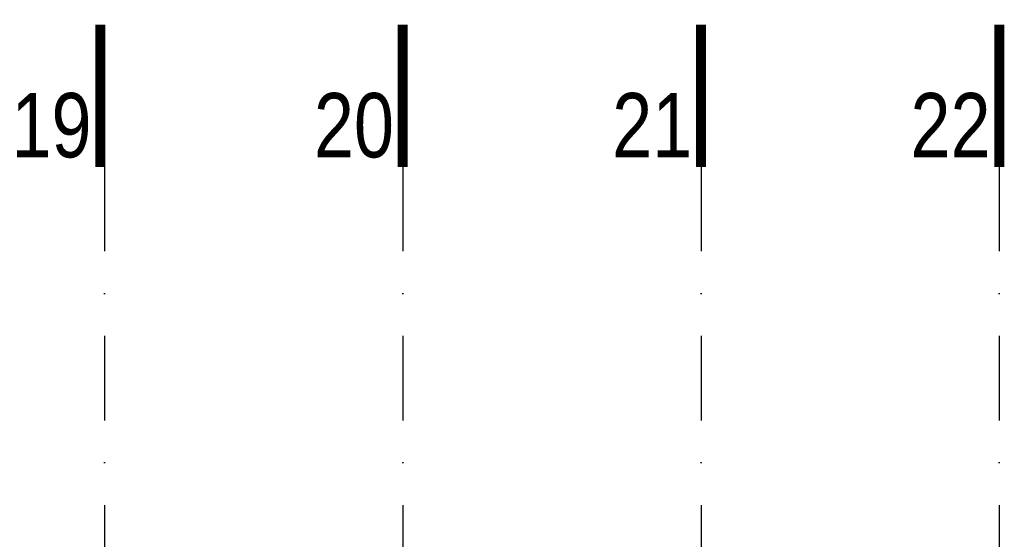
# Model space of a CAD drawing. Header units: millimetres. Extents: x 14495 to 271441, y -21035 to 2232.
# Tile 72 of 227: x 85457 to 85952, y -5152 to -4891. Entities that reach past the tile are written whole.
import ezdxf
from ezdxf.enums import TextEntityAlignment as Align

# ---------------------------------------------------------------- set-up
doc = ezdxf.new("R2010")
doc.units = ezdxf.units.MM
doc.linetypes.add('DASHDOT', pattern=[1, 0.5, -0.25, 0, -0.25])
doc.layers.add('A_OSIE', color=252, linetype='DASHDOT')
doc.styles.add('cent', font='swissel.ttf')

# ---------------------------------------------------------------- blocks, each defined once
blk = doc.blocks.new('OSS1')
at = {"linetype": 'Continuous', "const_width": 5}
blk.add_lwpolyline([(0, 0), (0, -71.57)], dxfattribs=at)
at = {"style": 'cent'}
blk.add_attdef('01', text='', height=32.4, dxfattribs=at).set_placement((-4.39, -34.41), align=Align.RIGHT)

msp = doc.modelspace()

# ---------------------------------------------------------------- linework, layer by layer
at = {"layer": 'A_OSIE', "ltscale": 85}
for p, q in [((85499.79, -4964.93), (85499.79, -5206.75)), ((85649.79, -4964.93), (85649.79, -5206.75)), ((85799.79, -4964.93), (85799.79, -5206.75)), ((85949.79, -4964.93), (85949.79, -7648.79))]:
    msp.add_line(p, q, dxfattribs=at)

# ---------------------------------------------------------------- block references
at = {"layer": 'A_OSIE'}
ref = msp.add_blockref('OSS1', (85497.72, -4893.36), dxfattribs=at)
ref.add_attrib('01', '19', dxfattribs={"layer": '0', "height": 32.4, "style": 'cent', "width": 0.8}).set_placement((85493.33, -4927.77), align=Align.TOP_RIGHT)
ref = msp.add_blockref('OSS1', (85649.79, -4893.36), dxfattribs=at)
ref.add_attrib('01', '20', dxfattribs={"layer": '0', "height": 32.4, "style": 'cent', "width": 0.8}).set_placement((85645.4, -4927.77), align=Align.TOP_RIGHT)
ref = msp.add_blockref('OSS1', (85799.79, -4893.36), dxfattribs=at)
ref.add_attrib('01', '21', dxfattribs={"layer": '0', "height": 32.4, "style": 'cent', "width": 0.8}).set_placement((85795.4, -4927.77), align=Align.TOP_RIGHT)
ref = msp.add_blockref('OSS1', (85949.79, -4893.36), dxfattribs=at)
ref.add_attrib('01', '22', dxfattribs={"layer": '0', "height": 32.4, "style": 'cent', "width": 0.8}).set_placement((85945.4, -4927.77), align=Align.TOP_RIGHT)

doc.saveas('drawing.dxf')
